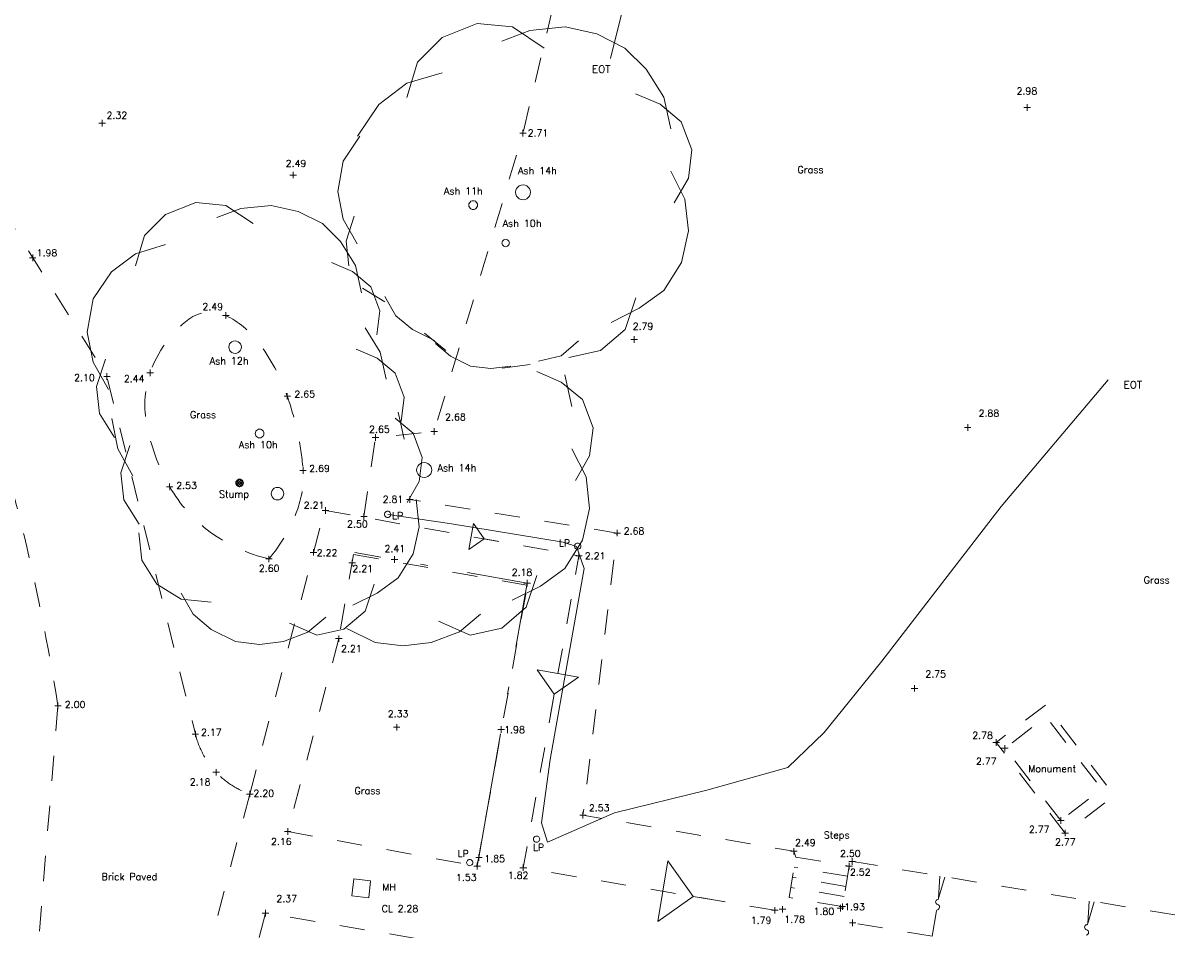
# Model space of a CAD drawing. Header units: metres. Extents: x 639013 to 639566, y 257273 to 257664.
# Tile 69 of 78: x 639281 to 639327, y 257515 to 257551. Entities that reach past the tile are written whole.
import ezdxf
from ezdxf.lldxf.tags import DXFTag

# ---------------------------------------------------------------- set-up
doc = ezdxf.new("R2010")
doc.units = ezdxf.units.M
for name, pattern in [('65208756-SWE-ZZ-XX-M-C-0002-FC06T002$0$03', [3, 1, -1, 1]), ('65208756-SWE-ZZ-XX-M-C-0002-FC06T002$0$18', [13.5, 5, -1.6, 0.3, -1.6, 5]), ('65208756-SWE-ZZ-XX-M-C-0002-FC06T002$0$DASHMIN', [0.42, 0.28, -0.14])]:
    doc.linetypes.add(name, pattern=pattern)
for name, color, linetype, lineweight in [('65208756-SWE-ZZ-XX-M-C-0002-FC06T002$0$0not0', 253, 'Continuous', 0), ('65208756-SWE-ZZ-XX-M-C-0002-FC06T002$0$Service_Electric', 253, '65208756-SWE-ZZ-XX-M-C-0002-FC06T002$0$ELEC', 0), ('65208756-SWE-ZZ-XX-M-C-0002-FC06T002$0$Service_Unidentified', 253, '65208756-SWE-ZZ-XX-M-C-0002-FC06T002$0$DASHMIN', 0), ('65208756-SWE-ZZ-XX-M-C-0002-FC06T002$0$SS_BANK_TOP', 253, '65208756-SWE-ZZ-XX-M-C-0002-FC06T002$0$03', 0), ('65208756-SWE-ZZ-XX-M-C-0002-FC06T002$0$SS_COVERS', 253, 'Continuous', 0), ('65208756-SWE-ZZ-XX-M-C-0002-FC06T002$0$SS_DETAIL', 253, '65208756-SWE-ZZ-XX-M-C-0002-FC06T002$0$03', 0), ('65208756-SWE-ZZ-XX-M-C-0002-FC06T002$0$SS_FENCE', 253, '65208756-SWE-ZZ-XX-M-C-0002-FC06T002$0$18', 0), ('65208756-SWE-ZZ-XX-M-C-0002-FC06T002$0$SS_SLOPE', 253, 'Continuous', 0), ('65208756-SWE-ZZ-XX-M-C-0002-FC06T002$0$SS_TEXT_GEN', 253, 'Continuous', 0), ('65208756-SWE-ZZ-XX-M-C-0002-FC06T002$0$SS_TREE', 253, 'Continuous', 0), ('65208756-SWE-ZZ-XX-M-C-0002-FC06T002$0$SS_TXT_DRAIN', 253, 'Continuous', 0), ('65208756-SWE-ZZ-XX-M-C-0002-FC06T002$0$SS_TXT_LEV_BANK', 253, 'Continuous', 0), ('65208756-SWE-ZZ-XX-M-C-0002-FC06T002$0$SS_TXT_LEV_GEN', 253, 'Continuous', 0), ('65208756-SWE-ZZ-XX-M-C-0002-FC06T002$0$SS_TXT_LEV_PNT', 253, 'Continuous', 0), ('65208756-SWE-ZZ-XX-M-C-0002-FC06T002$0$SS_TXT_TREE', 253, 'Continuous', 0), ('65208756-SWE-ZZ-XX-M-C-0002-FC06T002$0$SS_TXT_UTL', 253, 'Continuous', 0)]:
    doc.layers.add(name, color=color, linetype=linetype, lineweight=lineweight)
doc.layers.add('Z-Xref', color=7, linetype='Continuous')
doc.styles.add('65208756-SWE-ZZ-XX-M-C-0002-FC06T002$0$ROMANS', font='ROMANS')
doc.linetypes.add('65208756-SWE-ZZ-XX-M-C-0002-FC06T002$0$ELEC', pattern='A,0.4,-0.2,0.4,-0.2,["E",65208756-SWE-ZZ-XX-M-C-0002-FC06T002$0$ROMANS,S=0.3,R=0,X=0,Y=-0.15],-0.6', length=1.8)
tags = doc.linetypes.add('65208756-SWE-ZZ-XX-M-C-0002-FC06T002$0$ELEC B3', pattern='A,0.4,-0.2,0.4,-0.2,["E(B3)",65208756-SWE-ZZ-XX-M-C-0002-FC06T002$0$ROMANS,S=0.25,R=0,X=0,Y=-0.15],-1.5', length=2.7).pattern_tags.tags
tags[10] = DXFTag(74, 10)
tags = doc.linetypes.add('65208756-SWE-ZZ-XX-M-C-0002-FC06T002$0$UNIDENT EML B3', pattern='A,0.4,-0.2,0.4,-0.2,["EML(B3)",65208756-SWE-ZZ-XX-M-C-0002-FC06T002$0$ROMANS,S=0.25,R=0,X=0,Y=-0.15],-1.8', length=3).pattern_tags.tags
tags[10] = DXFTag(74, 10)

# ---------------------------------------------------------------- blocks, each defined once
blk = doc.blocks.new('65208756-SWE-ZZ-XX-M-C-0002-FC06T002')
at = {"layer": '65208756-SWE-ZZ-XX-M-C-0002-FC06T002$0$0not0', "linetype": 'Continuous'}
for p, q in [((639321.03, 257547.826), (639321.29, 257547.826)), ((639321.16, 257547.696), (639321.16, 257547.956)), ((639284.354, 257547.072), (639284.353, 257547.332)), ((639284.224, 257547.202), (639284.484, 257547.202)), ((639300.968, 257546.804), (639301.228, 257546.804)), ((639301.099, 257546.674), (639301.098, 257546.934)), ((639291.824, 257545.133), (639292.084, 257545.134)), ((639291.954, 257545.004), (639291.954, 257545.264)), ((639300.801, 257544.448), (639300.813, 257544.526)), ((639300.813, 257544.526), (639300.843, 257544.598)), ((639300.843, 257544.598), (639300.891, 257544.658)), ((639300.891, 257544.658), (639300.951, 257544.706)), ((639300.951, 257544.706), (639301.023, 257544.736)), ((639301.023, 257544.736), (639301.101, 257544.748)), ((639301.101, 257544.748), (639301.179, 257544.736)), ((639301.179, 257544.736), (639301.251, 257544.706)), ((639301.251, 257544.706), (639301.311, 257544.658)), ((639301.311, 257544.658), (639301.359, 257544.598)), ((639301.359, 257544.598), (639301.389, 257544.526)), ((639301.389, 257544.526), (639301.401, 257544.448)), ((639298.965, 257544.024), (639298.993, 257544.059)), ((639298.993, 257544.059), (639299.028, 257544.088)), ((639299.028, 257544.088), (639299.07, 257544.105)), ((639299.07, 257544.105), (639299.116, 257544.112)), ((639299.116, 257544.112), (639299.161, 257544.105)), ((639299.161, 257544.105), (639299.203, 257544.088)), ((639299.203, 257544.088), (639299.238, 257544.06)), ((639299.238, 257544.06), (639299.266, 257544.025)), ((639300.813, 257544.37), (639300.801, 257544.448)), ((639300.843, 257544.298), (639300.813, 257544.37)), ((639300.891, 257544.238), (639300.843, 257544.298)), ((639300.951, 257544.19), (639300.891, 257544.238)), ((639301.023, 257544.16), (639300.951, 257544.19)), ((639301.101, 257544.148), (639301.023, 257544.16)), ((639301.179, 257544.16), (639301.101, 257544.148)), ((639301.251, 257544.19), (639301.179, 257544.16)), ((639301.311, 257544.238), (639301.251, 257544.19)), ((639301.359, 257544.298), (639301.311, 257544.238)), ((639301.389, 257544.37), (639301.359, 257544.298)), ((639301.401, 257544.448), (639301.389, 257544.37)), ((639298.941, 257543.937), (639298.948, 257543.982)), ((639298.948, 257543.891), (639298.941, 257543.937)), ((639298.948, 257543.982), (639298.965, 257544.024)), ((639298.966, 257543.849), (639298.948, 257543.891)), ((639298.994, 257543.814), (639298.966, 257543.849)), ((639299.029, 257543.787), (639298.994, 257543.814)), ((639299.071, 257543.769), (639299.029, 257543.787)), ((639299.116, 257543.762), (639299.071, 257543.769)), ((639299.162, 257543.769), (639299.116, 257543.762)), ((639299.204, 257543.787), (639299.162, 257543.769)), ((639299.239, 257543.815), (639299.204, 257543.787)), ((639299.267, 257543.85), (639299.239, 257543.815)), ((639299.266, 257544.025), (639299.284, 257543.983)), ((639299.284, 257543.892), (639299.267, 257543.85)), ((639299.284, 257543.983), (639299.291, 257543.937)), ((639299.291, 257543.937), (639299.284, 257543.892)), ((639300.26, 257542.429), (639300.266, 257542.468)), ((639300.266, 257542.39), (639300.26, 257542.429)), ((639300.266, 257542.468), (639300.281, 257542.504)), ((639300.281, 257542.354), (639300.266, 257542.39)), ((639300.281, 257542.504), (639300.305, 257542.534)), ((639300.305, 257542.324), (639300.281, 257542.354)), ((639300.305, 257542.534), (639300.335, 257542.558)), ((639300.335, 257542.3), (639300.305, 257542.324)), ((639300.335, 257542.558), (639300.371, 257542.573)), ((639300.371, 257542.285), (639300.335, 257542.3)), ((639300.371, 257542.573), (639300.41, 257542.579)), ((639300.41, 257542.279), (639300.371, 257542.285)), ((639300.41, 257542.579), (639300.449, 257542.573)), ((639300.449, 257542.285), (639300.41, 257542.279)), ((639300.449, 257542.573), (639300.485, 257542.558)), ((639300.485, 257542.3), (639300.449, 257542.285)), ((639300.485, 257542.558), (639300.515, 257542.534)), ((639300.515, 257542.324), (639300.485, 257542.3)), ((639300.515, 257542.534), (639300.539, 257542.504)), ((639300.539, 257542.354), (639300.515, 257542.324)), ((639300.539, 257542.504), (639300.554, 257542.468)), ((639300.554, 257542.39), (639300.539, 257542.354)), ((639300.554, 257542.468), (639300.56, 257542.429)), ((639300.56, 257542.429), (639300.554, 257542.39)), ((639281.46, 257541.842), (639281.72, 257541.842)), ((639281.59, 257541.712), (639281.59, 257541.972)), ((639289.144, 257539.54), (639289.404, 257539.541)), ((639289.274, 257539.411), (639289.274, 257539.671)), ((639289.515, 257538.5), (639289.575, 257538.525)), ((639289.575, 257538.525), (639289.64, 257538.535)), ((639289.64, 257538.535), (639289.705, 257538.525)), ((639289.705, 257538.525), (639289.765, 257538.5)), ((639305.395, 257538.588), (639305.655, 257538.588)), ((639305.525, 257538.458), (639305.525, 257538.718)), ((639289.391, 257538.285), (639289.401, 257538.35)), ((639289.401, 257538.22), (639289.391, 257538.285)), ((639289.401, 257538.35), (639289.426, 257538.41)), ((639289.426, 257538.16), (639289.401, 257538.22)), ((639289.426, 257538.41), (639289.465, 257538.46)), ((639289.466, 257538.11), (639289.426, 257538.16)), ((639289.465, 257538.46), (639289.515, 257538.5)), ((639289.516, 257538.07), (639289.466, 257538.11)), ((639289.576, 257538.045), (639289.516, 257538.07)), ((639289.766, 257538.07), (639289.706, 257538.045)), ((639289.765, 257538.5), (639289.815, 257538.46)), ((639289.816, 257538.11), (639289.766, 257538.07)), ((639289.815, 257538.46), (639289.856, 257538.41)), ((639289.856, 257538.16), (639289.816, 257538.11)), ((639289.856, 257538.41), (639289.881, 257538.35)), ((639289.881, 257538.22), (639289.856, 257538.16)), ((639289.881, 257538.35), (639289.891, 257538.285)), ((639289.891, 257538.285), (639289.881, 257538.22)), ((639289.641, 257538.035), (639289.576, 257538.045)), ((639289.706, 257538.045), (639289.641, 257538.035)), ((639284.545, 257536.983), (639284.545, 257537.243)), ((639286.132, 257537.261), (639286.392, 257537.261)), ((639286.262, 257537.131), (639286.262, 257537.391)), ((639284.415, 257537.112), (639284.675, 257537.113)), ((639291.589, 257536.328), (639291.849, 257536.328)), ((639291.719, 257536.198), (639291.719, 257536.458)), ((639290.441, 257534.846), (639290.448, 257534.892)), ((639290.448, 257534.801), (639290.441, 257534.846)), ((639290.448, 257534.892), (639290.466, 257534.934)), ((639290.466, 257534.934), (639290.494, 257534.969)), ((639290.494, 257534.969), (639290.529, 257534.997)), ((639290.529, 257534.997), (639290.571, 257535.014)), ((639290.571, 257535.014), (639290.616, 257535.021)), ((639290.616, 257535.021), (639290.662, 257535.014)), ((639290.662, 257535.014), (639290.704, 257534.997)), ((639290.704, 257534.997), (639290.739, 257534.969)), ((639290.739, 257534.969), (639290.767, 257534.934)), ((639290.767, 257534.934), (639290.784, 257534.892)), ((639290.784, 257534.892), (639290.791, 257534.846)), ((639290.791, 257534.846), (639290.784, 257534.801)), ((639297.437, 257534.927), (639297.697, 257534.927)), ((639297.567, 257534.797), (639297.567, 257535.057)), ((639318.666, 257535.084), (639318.926, 257535.084)), ((639318.796, 257534.954), (639318.796, 257535.214)), ((639290.466, 257534.759), (639290.448, 257534.801)), ((639290.494, 257534.724), (639290.466, 257534.759)), ((639290.529, 257534.696), (639290.494, 257534.724)), ((639290.571, 257534.678), (639290.529, 257534.696)), ((639290.616, 257534.671), (639290.571, 257534.678)), ((639290.662, 257534.678), (639290.616, 257534.671)), ((639290.704, 257534.696), (639290.662, 257534.678)), ((639290.739, 257534.724), (639290.704, 257534.696)), ((639290.767, 257534.759), (639290.739, 257534.724)), ((639290.784, 257534.801), (639290.767, 257534.759)), ((639295.097, 257534.687), (639295.357, 257534.687)), ((639295.227, 257534.557), (639295.227, 257534.817)), ((639292.345, 257533.24), (639292.345, 257533.5)), ((639296.867, 257533.392), (639296.879, 257533.47)), ((639296.879, 257533.47), (639296.909, 257533.542)), ((639296.909, 257533.542), (639296.956, 257533.602)), ((639296.956, 257533.602), (639297.016, 257533.65)), ((639297.016, 257533.65), (639297.088, 257533.68)), ((639297.088, 257533.68), (639297.166, 257533.692)), ((639297.166, 257533.692), (639297.244, 257533.68)), ((639297.244, 257533.68), (639297.316, 257533.65)), ((639297.316, 257533.65), (639297.376, 257533.602)), ((639297.376, 257533.602), (639297.425, 257533.542)), ((639297.425, 257533.542), (639297.455, 257533.47)), ((639297.455, 257533.47), (639297.467, 257533.392)), ((639289.672, 257532.878), (639289.822, 257533.028)), ((639289.693, 257532.953), (639289.717, 257532.983)), ((639289.9, 257533.004), (639289.696, 257532.8)), ((639289.717, 257532.983), (639289.747, 257533.007)), ((639289.948, 257532.801), (639289.744, 257533.004)), ((639289.747, 257533.007), (639289.783, 257533.022)), ((639289.783, 257533.022), (639289.822, 257533.028)), ((639289.822, 257533.028), (639289.861, 257533.022)), ((639289.822, 257533.028), (639289.972, 257532.879)), ((639289.861, 257533.022), (639289.897, 257533.007)), ((639289.897, 257533.007), (639289.927, 257532.984)), ((639289.927, 257532.984), (639289.951, 257532.954)), ((639292.215, 257533.37), (639292.475, 257533.37)), ((639296.879, 257533.314), (639296.867, 257533.392)), ((639296.909, 257533.242), (639296.879, 257533.314)), ((639296.957, 257533.182), (639296.909, 257533.242)), ((639297.017, 257533.134), (639296.957, 257533.182)), ((639297.089, 257533.104), (639297.017, 257533.134)), ((639297.167, 257533.092), (639297.089, 257533.104)), ((639297.245, 257533.104), (639297.167, 257533.092)), ((639297.317, 257533.134), (639297.245, 257533.104)), ((639297.377, 257533.182), (639297.317, 257533.134)), ((639297.425, 257533.242), (639297.377, 257533.182)), ((639297.455, 257533.314), (639297.425, 257533.242)), ((639297.467, 257533.392), (639297.455, 257533.314)), ((639286.91, 257532.727), (639287.17, 257532.728)), ((639287.04, 257532.597), (639287.039, 257532.857)), ((639289.672, 257532.878), (639289.678, 257532.917)), ((639289.678, 257532.839), (639289.672, 257532.878)), ((639289.822, 257532.728), (639289.672, 257532.878)), ((639289.678, 257532.917), (639289.693, 257532.953)), ((639289.693, 257532.803), (639289.678, 257532.839)), ((639289.717, 257532.773), (639289.693, 257532.803)), ((639289.696, 257532.953), (639289.9, 257532.752)), ((639289.747, 257532.749), (639289.717, 257532.773)), ((639289.744, 257532.752), (639289.951, 257532.954)), ((639289.783, 257532.734), (639289.747, 257532.749)), ((639289.822, 257532.728), (639289.783, 257532.734)), ((639289.972, 257532.879), (639289.822, 257532.728)), ((639289.861, 257532.734), (639289.822, 257532.728)), ((639289.897, 257532.749), (639289.861, 257532.734)), ((639289.927, 257532.774), (639289.897, 257532.749)), ((639289.951, 257532.804), (639289.927, 257532.774)), ((639289.951, 257532.954), (639289.966, 257532.918)), ((639289.966, 257532.84), (639289.951, 257532.804)), ((639289.966, 257532.918), (639289.972, 257532.879)), ((639289.972, 257532.879), (639289.966, 257532.84)), ((639291.089, 257532.517), (639291.114, 257532.577)), ((639291.114, 257532.577), (639291.154, 257532.627)), ((639291.154, 257532.627), (639291.204, 257532.667)), ((639291.204, 257532.667), (639291.264, 257532.692)), ((639291.264, 257532.692), (639291.329, 257532.702)), ((639291.329, 257532.702), (639291.394, 257532.692)), ((639291.394, 257532.692), (639291.454, 257532.667)), ((639291.454, 257532.667), (639291.504, 257532.627)), ((639291.504, 257532.627), (639291.544, 257532.577)), ((639291.544, 257532.577), (639291.569, 257532.517)), ((639291.079, 257532.452), (639291.089, 257532.517)), ((639291.089, 257532.387), (639291.079, 257532.452)), ((639291.114, 257532.327), (639291.089, 257532.387)), ((639291.154, 257532.277), (639291.114, 257532.327)), ((639291.204, 257532.237), (639291.154, 257532.277)), ((639291.264, 257532.212), (639291.204, 257532.237)), ((639291.329, 257532.202), (639291.264, 257532.212)), ((639291.394, 257532.212), (639291.329, 257532.202)), ((639291.454, 257532.237), (639291.394, 257532.212)), ((639291.504, 257532.277), (639291.454, 257532.237)), ((639291.544, 257532.327), (639291.504, 257532.277)), ((639291.569, 257532.387), (639291.544, 257532.327)), ((639291.569, 257532.517), (639291.579, 257532.452)), ((639291.579, 257532.452), (639291.569, 257532.387)), ((639296.469, 257532.217), (639296.729, 257532.217)), ((639296.599, 257532.087), (639296.599, 257532.347)), ((639293.112, 257531.783), (639293.372, 257531.783)), ((639293.242, 257531.653), (639293.242, 257531.913)), ((639294.77, 257531.415), (639294.77, 257531.675)), ((639295.587, 257531.628), (639295.592, 257531.661)), ((639295.592, 257531.596), (639295.587, 257531.628)), ((639295.592, 257531.661), (639295.604, 257531.691)), ((639295.604, 257531.691), (639295.624, 257531.716)), ((639295.624, 257531.716), (639295.649, 257531.736)), ((639295.649, 257531.736), (639295.679, 257531.748)), ((639295.679, 257531.748), (639295.712, 257531.753)), ((639295.712, 257531.753), (639295.744, 257531.748)), ((639295.744, 257531.748), (639295.774, 257531.736)), ((639295.774, 257531.736), (639295.799, 257531.716)), ((639295.799, 257531.716), (639295.819, 257531.691)), ((639295.819, 257531.691), (639295.832, 257531.661)), ((639295.832, 257531.661), (639295.837, 257531.628)), ((639295.837, 257531.628), (639295.832, 257531.596)), ((639294.64, 257531.545), (639294.9, 257531.546)), ((639295.605, 257531.566), (639295.592, 257531.596)), ((639295.625, 257531.541), (639295.605, 257531.566)), ((639295.65, 257531.521), (639295.625, 257531.541)), ((639295.68, 257531.508), (639295.65, 257531.521)), ((639295.712, 257531.503), (639295.68, 257531.508)), ((639295.745, 257531.508), (639295.712, 257531.503)), ((639295.775, 257531.521), (639295.745, 257531.508)), ((639295.8, 257531.541), (639295.775, 257531.521)), ((639295.82, 257531.566), (639295.8, 257531.541)), ((639295.832, 257531.596), (639295.82, 257531.566)), ((639298.938, 257530.223), (639299.126, 257531.27)), ((639299.126, 257531.27), (639299.555, 257530.653)), ((639304.716, 257530.885), (639304.976, 257530.885)), ((639304.846, 257530.755), (639304.846, 257531.015)), ((639292.763, 257529.985), (639292.763, 257530.245)), ((639299.555, 257530.653), (639298.938, 257530.223)), ((639299.555, 257530.653), (639300.079, 257530.559)), ((639303.151, 257530.361), (639303.156, 257530.393)), ((639303.156, 257530.328), (639303.151, 257530.361)), ((639303.156, 257530.393), (639303.168, 257530.423)), ((639303.168, 257530.298), (639303.156, 257530.328)), ((639303.168, 257530.423), (639303.188, 257530.448)), ((639303.188, 257530.273), (639303.168, 257530.298)), ((639303.188, 257530.448), (639303.213, 257530.468)), ((639303.213, 257530.253), (639303.188, 257530.273)), ((639303.213, 257530.468), (639303.243, 257530.481)), ((639303.243, 257530.241), (639303.213, 257530.253)), ((639303.243, 257530.481), (639303.276, 257530.486)), ((639303.276, 257530.236), (639303.243, 257530.241)), ((639303.276, 257530.486), (639303.308, 257530.481)), ((639303.308, 257530.241), (639303.276, 257530.236)), ((639303.308, 257530.481), (639303.338, 257530.468)), ((639303.338, 257530.253), (639303.308, 257530.241)), ((639303.338, 257530.468), (639303.363, 257530.448)), ((639303.363, 257530.273), (639303.338, 257530.253)), ((639303.363, 257530.448), (639303.383, 257530.424)), ((639303.383, 257530.299), (639303.363, 257530.273)), ((639303.383, 257530.424), (639303.396, 257530.394)), ((639303.396, 257530.329), (639303.383, 257530.299)), ((639303.396, 257530.394), (639303.401, 257530.361)), ((639303.401, 257530.361), (639303.396, 257530.329)), ((639290.861, 257529.853), (639291.121, 257529.853)), ((639290.991, 257529.723), (639290.991, 257529.983)), ((639292.633, 257530.115), (639292.893, 257530.115)), ((639294.299, 257529.563), (639294.299, 257529.823)), ((639295.857, 257529.829), (639296.117, 257529.829)), ((639295.987, 257529.699), (639295.987, 257529.959)), ((639303.196, 257529.978), (639303.456, 257529.979)), ((639303.326, 257529.848), (639303.326, 257530.108)), ((639294.169, 257529.692), (639294.429, 257529.693)), ((639301.134, 257528.89), (639301.394, 257528.89)), ((639301.264, 257528.76), (639301.264, 257529.02)), ((639293.642, 257526.68), (639293.902, 257526.68)), ((639293.772, 257526.55), (639293.772, 257526.81)), ((639301.668, 257525.444), (639303.312, 257525.15)), ((639302.343, 257524.475), (639301.668, 257525.444)), ((639303.312, 257525.15), (639302.343, 257524.475)), ((639316.548, 257524.702), (639316.808, 257524.702)), ((639316.678, 257524.572), (639316.678, 257524.832)), ((639302.343, 257524.475), (639302.196, 257523.653)), ((639282.465, 257524.009), (639282.725, 257524.009)), ((639282.595, 257523.879), (639282.594, 257524.139)), ((639287.931, 257522.883), (639288.191, 257522.883)), ((639288.062, 257522.753), (639288.061, 257523.013)), ((639295.944, 257523.15), (639296.204, 257523.15)), ((639296.074, 257523.02), (639296.074, 257523.28)), ((639300.102, 257523.064), (639300.362, 257523.064)), ((639300.232, 257522.934), (639300.232, 257523.194)), ((639319.801, 257522.549), (639320.061, 257522.549)), ((639319.931, 257522.419), (639319.931, 257522.679)), ((639320.275, 257522.186), (639320.274, 257522.446)), ((639320.145, 257522.316), (639320.405, 257522.316)), ((639288.891, 257521.23), (639288.891, 257521.49)), ((639288.761, 257521.359), (639289.021, 257521.36)), ((639290.226, 257520.365), (639290.226, 257520.625)), ((639290.096, 257520.495), (639290.356, 257520.495)), ((639303.356, 257519.652), (639303.616, 257519.652)), ((639303.486, 257519.522), (639303.486, 257519.782)), ((639322.37, 257519.439), (639322.63, 257519.439)), ((639322.5, 257519.309), (639322.5, 257519.569)), ((639291.607, 257519.002), (639291.867, 257519.002)), ((639291.737, 257518.872), (639291.737, 257519.132)), ((639301.513, 257518.699), (639301.518, 257518.732)), ((639301.518, 257518.667), (639301.513, 257518.699)), ((639301.518, 257518.732), (639301.531, 257518.762)), ((639301.531, 257518.762), (639301.551, 257518.787)), ((639301.551, 257518.787), (639301.576, 257518.807)), ((639301.576, 257518.807), (639301.606, 257518.819)), ((639301.606, 257518.819), (639301.638, 257518.824)), ((639301.638, 257518.824), (639301.671, 257518.819)), ((639301.671, 257518.819), (639301.701, 257518.807)), ((639301.701, 257518.807), (639301.726, 257518.787)), ((639301.726, 257518.787), (639301.746, 257518.762)), ((639301.746, 257518.762), (639301.758, 257518.732)), ((639301.758, 257518.732), (639301.763, 257518.699)), ((639301.763, 257518.699), (639301.758, 257518.667)), ((639322.545, 257518.942), (639322.805, 257518.942)), ((639322.675, 257518.812), (639322.675, 257519.072)), ((639301.531, 257518.637), (639301.518, 257518.667)), ((639301.551, 257518.612), (639301.531, 257518.637)), ((639301.576, 257518.592), (639301.551, 257518.612)), ((639301.606, 257518.579), (639301.576, 257518.592)), ((639301.638, 257518.574), (639301.606, 257518.579)), ((639301.671, 257518.579), (639301.638, 257518.574)), ((639301.701, 257518.592), (639301.671, 257518.579)), ((639301.726, 257518.612), (639301.701, 257518.592)), ((639301.746, 257518.637), (639301.726, 257518.612)), ((639301.758, 257518.667), (639301.746, 257518.637)), ((639311.874, 257518.085), (639311.874, 257518.345)), ((639298.853, 257517.766), (639298.858, 257517.799)), ((639298.858, 257517.799), (639298.871, 257517.829)), ((639298.871, 257517.829), (639298.891, 257517.854)), ((639298.891, 257517.854), (639298.916, 257517.874)), ((639298.916, 257517.874), (639298.946, 257517.886)), ((639298.946, 257517.886), (639298.978, 257517.891)), ((639298.978, 257517.891), (639299.011, 257517.887)), ((639299.011, 257517.887), (639299.041, 257517.874)), ((639299.041, 257517.874), (639299.066, 257517.854)), ((639299.066, 257517.854), (639299.086, 257517.829)), ((639299.086, 257517.829), (639299.098, 257517.799)), ((639299.098, 257517.799), (639299.103, 257517.767)), ((639299.218, 257517.965), (639299.478, 257517.966)), ((639299.348, 257517.836), (639299.348, 257518.096)), ((639306.458, 257515.415), (639306.866, 257517.831)), ((639306.866, 257517.831), (639307.87, 257516.418)), ((639311.744, 257518.215), (639312.004, 257518.216)), ((639314.071, 257517.81), (639314.331, 257517.81)), ((639314.201, 257517.68), (639314.2, 257517.94)), ((639298.858, 257517.734), (639298.853, 257517.766)), ((639298.871, 257517.704), (639298.858, 257517.734)), ((639298.891, 257517.679), (639298.871, 257517.704)), ((639298.916, 257517.659), (639298.891, 257517.679)), ((639298.946, 257517.646), (639298.916, 257517.659)), ((639298.978, 257517.641), (639298.946, 257517.646)), ((639299.011, 257517.647), (639298.978, 257517.641)), ((639299.041, 257517.659), (639299.011, 257517.647)), ((639299.066, 257517.679), (639299.041, 257517.659)), ((639299.086, 257517.704), (639299.066, 257517.679)), ((639299.098, 257517.734), (639299.086, 257517.704)), ((639299.103, 257517.767), (639299.098, 257517.734)), ((639299.144, 257517.622), (639299.404, 257517.622)), ((639299.274, 257517.492), (639299.274, 257517.752)), ((639300.979, 257517.562), (639301.239, 257517.563)), ((639301.109, 257517.433), (639301.109, 257517.693)), ((639313.951, 257517.624), (639314.211, 257517.624)), ((639314.081, 257517.494), (639314.081, 257517.754)), ((639307.87, 257516.418), (639306.458, 257515.415)), ((639307.87, 257516.418), (639309.078, 257516.214)), ((639311.121, 257515.738), (639311.121, 257515.998)), ((639311.427, 257515.778), (639311.427, 257516.038)), ((639313.602, 257515.95), (639313.862, 257515.95)), ((639313.677, 257516.013), (639313.937, 257516.014)), ((639313.732, 257515.82), (639313.732, 257516.08)), ((639313.807, 257515.883), (639313.807, 257516.143)), ((639290.724, 257515.756), (639290.984, 257515.756)), ((639290.854, 257515.626), (639290.854, 257515.886)), ((639310.991, 257515.868), (639311.251, 257515.868)), ((639311.297, 257515.908), (639311.557, 257515.908)), ((639314.215, 257515.239), (639314.215, 257515.499)), ((639314.085, 257515.369), (639314.345, 257515.369))]:
    blk.add_line(p, q, dxfattribs=at)
at = {"layer": '65208756-SWE-ZZ-XX-M-C-0002-FC06T002$0$Service_Electric', "linetype": '65208756-SWE-ZZ-XX-M-C-0002-FC06T002$0$ELEC B3'}
blk.add_lwpolyline([(639302.078, 257518.573), (639301.835, 257519.342), (639302.174, 257521.875), (639303.535, 257529.467), (639303.222, 257530.344), (639302.703, 257530.527), (639298.181, 257531.263), (639295.723, 257531.627)], dxfattribs=at)
at = {"layer": '65208756-SWE-ZZ-XX-M-C-0002-FC06T002$0$Service_Unidentified', "linetype": '65208756-SWE-ZZ-XX-M-C-0002-FC06T002$0$UNIDENT EML B3'}
blk.add_line((639305.365, 257552.934), (639304.579, 257549.769), dxfattribs=at)
blk.add_lwpolyline([(639302.078, 257518.573), (639304.745, 257519.746), (639308.413, 257520.65), (639311.635, 257521.546), (639313.082, 257522.946), (639315.374, 257525.787), (639320.131, 257531.946), (639324.378, 257536.985)], dxfattribs=at)
at = {"layer": '65208756-SWE-ZZ-XX-M-C-0002-FC06T002$0$SS_BANK_TOP', "flags": 128}
for points in [[(639311.961, 257517.984), (639311.874, 257518.215), (639303.486, 257519.652), (639304.846, 257530.885), (639296.599, 257532.217)], [(639331.72, 257512.343), (639328.798, 257515.39), (639314.201, 257517.81), (639314.081, 257517.624)]]:
    blk.add_lwpolyline(points, dxfattribs=at)
at = {"layer": '65208756-SWE-ZZ-XX-M-C-0002-FC06T002$0$SS_COVERS', "flags": 128}
blk.add_lwpolyline([(639294.286, 257516.442), (639294.362, 257517.114), (639295.033, 257517.039), (639294.958, 257516.367), (639294.286, 257516.442)], dxfattribs=at)
at = {"layer": '65208756-SWE-ZZ-XX-M-C-0002-FC06T002$0$SS_DETAIL'}
for p, q in [((639292.763, 257530.115), (639293.171, 257531.718)), ((639290.226, 257520.495), (639292.763, 257530.115)), ((639294.358, 257530.031), (639293.772, 257526.68)), ((639294.358, 257530.031), (639301.271, 257528.802)), ((639299.274, 257517.622), (639301.271, 257528.802)), ((639293.772, 257526.68), (639291.737, 257519.002)), ((639291.737, 257519.002), (639299.274, 257517.622)), ((639299.247, 257517.604), (639299.348, 257517.966)), ((639311.688, 257516.373), (639311.961, 257517.984)), ((639311.961, 257517.984), (639314.081, 257517.624)), ((639314.013, 257517.223), (639311.893, 257517.583)), ((639314.081, 257517.624), (639313.807, 257516.013)), ((639313.944, 257516.82), (639311.825, 257517.18)), ((639313.876, 257516.417), (639311.756, 257516.777)), ((639313.807, 257516.013), (639311.688, 257516.373))]:
    blk.add_line(p, q, dxfattribs=at)
at = {"layer": '65208756-SWE-ZZ-XX-M-C-0002-FC06T002$0$SS_DETAIL', "flags": 128}
for points in [[(639243.325, 257575.167), (639243.198, 257573.636), (639253.563, 257568.777), (639262.415, 257562.181), (639268.977, 257554.902), (639274.055, 257549.301), (639278.45, 257546.831), (639280.006, 257544.393), (639281.59, 257541.842), (639284.545, 257537.113), (639288.061, 257522.883)], [(639294.77, 257531.545), (639295.227, 257534.687), (639297.567, 257534.927), (639301.098, 257546.804), (639303.865, 257558.455), (639306.452, 257567.065)], [(639293.242, 257531.783), (639303.326, 257529.978), (639301.109, 257517.563), (639311.121, 257515.868), (639311.427, 257515.908), (639311.688, 257516.373)], [(639282.595, 257524.009), (639281.678, 257512.922), (639281.05, 257505.379), (639280.191, 257496.973)], [(639322.675, 257518.942), (639319.931, 257522.549), (639321.888, 257524.038), (639324.633, 257520.432), (639322.675, 257518.942)], [(639322.5, 257519.439), (639320.275, 257522.316), (639321.904, 257523.576), (639324.129, 257520.7), (639322.5, 257519.439)], [(639290.226, 257520.495), (639287.739, 257511.033), (639285.561, 257499.694), (639283.366, 257487.742), (639281.357, 257475.837)], [(639329.197, 257512.735), (639321.4, 257514.15), (639314.215, 257515.369), (639313.92, 257515.493), (639313.736, 257515.676), (639313.732, 257515.95)], [(639298.74, 257514.424), (639290.854, 257515.756), (639289.742, 257511.537), (639292.615, 257511.054)]]:
    blk.add_lwpolyline(points, dxfattribs=at)
for points in [[(639282.595, 257524.009, 0.019525), (639281.137, 257531.232, 0.034953), (639279.889, 257535.159, 0.045225), (639279.175, 257536.569, 0.023051), (639277.416, 257539.115), (639276, 257541.287), (639270.63, 257544.202), (639264.591, 257551.169), (639259.552, 257556.93), (639258.97, 257557.084), (639258.036, 257557.999), (639251.143, 257563.219), (639241.052, 257567.908), (639228.89, 257571.293), (639227.265, 257572.211)], [(639290.991, 257529.853, -0.099913), (639288.657, 257530.923, -0.105988), (639287.04, 257532.727, -0.087653), (639286.109, 257535.319, -0.124881), (639286.262, 257537.261, -0.150086), (639287.799, 257539.391, -0.280296), (639289.274, 257539.541, -0.119292), (639290.552, 257538.502, -0.078985), (639291.719, 257536.328, -0.031714), (639292.152, 257534.775, -0.036051), (639292.345, 257533.37, -0.108358), (639292.098, 257531.752, -0.080276), (639290.991, 257529.853)], [(639288.061, 257522.883, 0.065054), (639288.377, 257522.067, 0.065054), (639288.891, 257521.36, 0.059531), (639289.507, 257520.848, 0.059531), (639290.226, 257520.495)]]:
    blk.add_lwpolyline(points, format="xyb", dxfattribs=at)
at = {"layer": '65208756-SWE-ZZ-XX-M-C-0002-FC06T002$0$SS_FENCE', "flags": 128}
blk.add_lwpolyline([(639299.348, 257517.966), (639300.232, 257523.064), (639301.264, 257528.89), (639294.412, 257530.109)], dxfattribs=at)
at = {"layer": '65208756-SWE-ZZ-XX-M-C-0002-FC06T002$0$SS_SLOPE'}
for p, q in [((639317.681, 257517.222), (639317.637, 257516.346)), ((639317.637, 257516.346), (639317.882, 257517.188)), ((639317.637, 257516.346), (639317.637, 257516.346)), ((639323.625, 257516.236), (639323.571, 257515.345)), ((639323.571, 257515.345), (639323.83, 257516.199)), ((639317.554, 257515.841), (639317.382, 257514.832)), ((639323.571, 257515.345), (639323.571, 257515.345))]:
    blk.add_line(p, q, dxfattribs=at)
at = {"layer": '65208756-SWE-ZZ-XX-M-C-0002-FC06T002$0$SS_SLOPE', "extrusion": (0, 0, -1)}
for centre, major_axis, start_param, end_param in [((639317.621, 257516.194), (-0.0831, 0.0618), 4.321367, 7.046502), ((639317.57, 257515.993), (-0.0831, 0.0618), 1.179774, 3.904909), ((639317.586, 257516.344), (-0.0411, 0.0305), 2.459792, 3.716204), ((639317.605, 257515.843), (-0.0411, 0.0305), 5.601384, 6.857797), ((639323.553, 257515.19), (-0.0839, 0.0639), 4.321367, 7.046502), ((639323.499, 257514.987), (-0.0839, 0.0639), 1.179774, 3.904909), ((639323.519, 257515.344), (-0.0415, 0.0316), 2.459792, 3.716204)]:
    blk.add_ellipse(centre, major_axis=major_axis, ratio=1, start_param=start_param, end_param=end_param, dxfattribs=at)
at = {"layer": '65208756-SWE-ZZ-XX-M-C-0002-FC06T002$0$SS_TREE'}
for p, q in [((639297.877, 257550.606), (639299.276, 257551.167)), ((639299.276, 257551.167), (639300.676, 257551.028)), ((639300.676, 257551.028), (639301.937, 257550.189)), ((639301.377, 257550.888), (639302.776, 257551.029)), ((639302.776, 257551.029), (639304.037, 257550.75)), ((639296.897, 257549.625), (639297.877, 257550.606)), ((639300.257, 257550.467), (639301.377, 257550.888)), ((639304.037, 257550.75), (639305.157, 257550.191)), ((639305.157, 257550.191), (639305.998, 257549.352)), ((639296.478, 257548.225), (639296.897, 257549.625)), ((639296.478, 257548.785), (639297.878, 257549.206)), ((639305.998, 257549.352), (639306.698, 257548.232)), ((639295.359, 257547.944), (639296.478, 257548.785)), ((639305.578, 257548.371), (639306.559, 257547.952)), ((639306.698, 257548.232), (639306.979, 257546.972)), ((639294.52, 257546.683), (639295.359, 257547.944)), ((639306.559, 257547.952), (639307.399, 257547.253)), ((639307.399, 257547.253), (639307.82, 257546.133)), ((639293.945, 257545.693), (639294.604, 257546.684)), ((639307.82, 257546.133), (639307.681, 257545.013)), ((639293.726, 257544.483), (639293.945, 257545.693)), ((639306.981, 257545.292), (639307.541, 257544.173)), ((639307.681, 257545.013), (639307.121, 257544.032)), ((639286.877, 257543.563), (639288.077, 257544.044)), ((639288.077, 257544.044), (639289.277, 257543.925)), ((639293.946, 257543.383), (639293.726, 257544.483)), ((639307.541, 257544.173), (639307.682, 257542.913)), ((639288.917, 257543.444), (639289.877, 257543.805)), ((639289.277, 257543.925), (639290.357, 257543.205)), ((639289.877, 257543.805), (639291.077, 257543.926)), ((639291.077, 257543.926), (639292.157, 257543.687)), ((639292.157, 257543.687), (639293.117, 257543.207)), ((639286.037, 257542.722), (639286.877, 257543.563)), ((639293.117, 257543.207), (639293.838, 257542.488)), ((639294.497, 257542.394), (639293.946, 257543.383)), ((639294.057, 257542.503), (639294.386, 257543.494)), ((639285.678, 257541.522), (639286.037, 257542.722)), ((639307.682, 257542.913), (639307.403, 257541.653)), ((639285.678, 257542.002), (639286.878, 257542.363)), ((639293.838, 257542.488), (639294.438, 257541.528)), ((639294.168, 257541.514), (639294.057, 257542.503)), ((639284.718, 257541.281), (639285.678, 257542.002)), ((639283.999, 257540.201), (639284.718, 257541.281)), ((639293.478, 257541.648), (639294.318, 257541.288)), ((639294.318, 257541.288), (639295.039, 257540.689)), ((639294.438, 257541.528), (639294.679, 257540.448)), ((639307.403, 257541.653), (639306.704, 257540.532)), ((639295.599, 257540.085), (639294.718, 257540.634)), ((639295.039, 257540.689), (639295.4, 257539.729)), ((639306.704, 257540.532), (639305.724, 257539.831)), ((639283.76, 257538.881), (639283.999, 257540.201)), ((639296.039, 257539.535), (639295.599, 257540.305)), ((639305.584, 257540.251), (639305.165, 257538.991)), ((639295.4, 257539.729), (639295.28, 257538.769)), ((639296.699, 257538.985), (639296.039, 257539.535)), ((639305.724, 257539.831), (639304.605, 257539.271)), ((639294.813, 257539.049), (639295.414, 257538.09)), ((639297.58, 257538.546), (639296.699, 257538.985)), ((639305.165, 257538.991), (639304.186, 257538.15)), ((639284.001, 257537.681), (639283.76, 257538.881)), ((639298.026, 257538.146), (639297.185, 257538.845)), ((639303.313, 257538.531), (639302.613, 257537.931)), ((639294.454, 257538.209), (639295.294, 257537.849)), ((639295.414, 257538.09), (639295.655, 257537.01)), ((639298.213, 257537.928), (639297.613, 257538.427)), ((639304.186, 257538.15), (639302.926, 257537.869)), ((639284.602, 257536.601), (639284.001, 257537.681)), ((639284.122, 257536.721), (639284.481, 257537.801)), ((639295.294, 257537.849), (639296.015, 257537.25)), ((639299.013, 257537.528), (639298.213, 257537.928)), ((639301.386, 257537.588), (639300.266, 257537.447)), ((639302.613, 257537.931), (639301.713, 257537.73)), ((639296.015, 257537.25), (639296.375, 257536.29)), ((639299.813, 257537.429), (639299.013, 257537.528)), ((639300.613, 257537.529), (639299.813, 257537.429)), ((639301.644, 257537.315), (639302.624, 257536.896)), ((639302.764, 257537.176), (639303.045, 257535.916)), ((639284.242, 257535.641), (639284.122, 257536.721)), ((639302.624, 257536.896), (639303.465, 257536.196)), ((639296.375, 257536.29), (639296.256, 257535.33)), ((639303.465, 257536.196), (639303.885, 257535.077)), ((639284.843, 257534.681), (639284.242, 257535.641)), ((639284.977, 257534.242), (639284.736, 257535.442)), ((639296.007, 257535.455), (639296.727, 257534.856)), ((639296.127, 257535.695), (639296.368, 257534.616)), ((639296.727, 257534.856), (639297.088, 257533.896)), ((639303.885, 257535.077), (639303.746, 257533.957)), ((639285.097, 257533.282), (639285.457, 257534.362)), ((639285.577, 257533.163), (639284.977, 257534.242)), ((639303.046, 257534.236), (639303.607, 257533.117)), ((639303.746, 257533.957), (639303.187, 257532.976)), ((639297.088, 257533.896), (639296.969, 257532.936)), ((639285.218, 257532.202), (639285.097, 257533.282)), ((639303.607, 257533.117), (639303.748, 257531.857)), ((639296.969, 257532.936), (639296.489, 257532.096)), ((639285.819, 257531.243), (639285.218, 257532.202)), ((639296.849, 257532.216), (639296.97, 257531.136)), ((639303.748, 257531.857), (639303.469, 257530.596)), ((639285.931, 257529.808), (639285.81, 257530.888)), ((639296.97, 257531.136), (639296.731, 257530.056)), ((639303.469, 257530.596), (639302.769, 257529.476)), ((639286.532, 257528.849), (639285.931, 257529.808)), ((639296.731, 257530.056), (639296.132, 257529.095)), ((639302.769, 257529.476), (639301.79, 257528.775)), ((639287.492, 257528.249), (639286.532, 257528.849)), ((639295.172, 257528.855), (639294.812, 257527.774)), ((639296.132, 257529.095), (639295.292, 257528.495)), ((639301.65, 257529.195), (639301.23, 257527.935)), ((639287.973, 257527.65), (639287.492, 257528.489)), ((639295.292, 257528.495), (639294.332, 257528.014)), ((639301.79, 257528.775), (639300.67, 257528.214)), ((639288.692, 257528.13), (639287.492, 257528.249)), ((639301.23, 257527.935), (639300.251, 257527.094)), ((639288.693, 257527.05), (639287.973, 257527.65)), ((639293.253, 257527.533), (639292.533, 257526.933)), ((639294.812, 257527.774), (639293.973, 257527.054)), ((639299.411, 257527.654), (639298.571, 257526.953)), ((639289.653, 257526.571), (639288.693, 257527.05)), ((639292.893, 257526.813), (639291.813, 257527.292)), ((639293.973, 257527.054), (639292.893, 257526.813)), ((639295.211, 257526.531), (639294.091, 257527.09)), ((639298.991, 257526.813), (639297.731, 257527.372)), ((639300.251, 257527.094), (639298.991, 257526.813)), ((639290.613, 257526.451), (639289.653, 257526.571)), ((639291.573, 257526.572), (639290.613, 257526.451)), ((639292.533, 257526.933), (639291.573, 257526.572)), ((639296.332, 257526.391), (639295.211, 257526.531)), ((639297.451, 257526.532), (639296.332, 257526.391)), ((639298.571, 257526.953), (639297.451, 257526.532))]:
    blk.add_line(p, q, dxfattribs=at)
at = {"layer": '65208756-SWE-ZZ-XX-M-C-0002-FC06T002$0$Service_Unidentified', "linetype": '65208756-SWE-ZZ-XX-M-C-0002-FC06T002$0$UNIDENT EML B3', "style": '65208756-SWE-ZZ-XX-M-C-0002-FC06T002$0$ROMANS'}
for p in [(639303.846, 257549.201), (639325, 257536.635)]:
    blk.add_text('EOT', height=0.3, dxfattribs=at).set_placement(p)
at = {"layer": '65208756-SWE-ZZ-XX-M-C-0002-FC06T002$0$SS_TEXT_GEN', "style": '65208756-SWE-ZZ-XX-M-C-0002-FC06T002$0$ROMANS'}
for s, p in [('Grass', (639312.022, 257545.213)), ('Grass', (639287.848, 257535.462)), ('Grass', (639325.8, 257528.87)), ('Monument', (639321.203, 257521.362)), ('Grass', (639294.393, 257520.486)), ('Steps', (639313.07, 257518.721)), ('Brick Paved', (639284.328, 257517.064))]:
    blk.add_text(s, height=0.278, rotation=0.0408, dxfattribs=at).set_placement(p)
at = {"layer": '65208756-SWE-ZZ-XX-M-C-0002-FC06T002$0$SS_TXT_DRAIN', "style": '65208756-SWE-ZZ-XX-M-C-0002-FC06T002$0$ROMANS'}
for s, p in [('MH', (639295.501, 257516.651)), ('CL 2.28', (639295.476, 257515.798))]:
    blk.add_text(s, height=0.274, rotation=0.0408, dxfattribs=at).set_placement(p)
at = {"layer": '65208756-SWE-ZZ-XX-M-C-0002-FC06T002$0$SS_TXT_LEV_BANK', "style": '65208756-SWE-ZZ-XX-M-C-0002-FC06T002$0$ROMANS'}
for s, p in [('2.81', (639295.514, 257532.092)), ('2.68', (639305.107, 257530.831)), ('2.53', (639303.72, 257519.807)), ('2.49', (639311.924, 257518.419)), ('2.50', (639313.714, 257517.991))]:
    blk.add_text(s, height=0.274, rotation=0.0408, dxfattribs=at).set_placement(p)
at = {"layer": '65208756-SWE-ZZ-XX-M-C-0002-FC06T002$0$SS_TXT_LEV_GEN', "style": '65208756-SWE-ZZ-XX-M-C-0002-FC06T002$0$ROMANS'}
for s, p in [('2.71', (639301.284, 257546.674)), ('1.98', (639281.747, 257541.899)), ('2.49', (639288.344, 257539.758)), ('2.10', (639283.238, 257536.935)), ('2.44', (639285.217, 257536.891)), ('2.65', (639292.003, 257536.275)), ('2.68', (639298, 257535.361)), ('2.65', (639294.975, 257534.875)), ('2.69', (639292.591, 257533.317)), ('2.53', (639287.301, 257532.639)), ('2.21', (639292.374, 257531.857)), ('2.50', (639294.1, 257531.106)), ('2.22', (639292.892, 257529.96)), ('2.41', (639295.588, 257530.121)), ('2.21', (639303.558, 257529.838)), ('2.60', (639290.588, 257529.346)), ('2.21', (639294.312, 257529.328)), ('2.18', (639300.649, 257529.18)), ('2.21', (639293.859, 257526.144)), ('2.00', (639282.867, 257523.92)), ('2.17', (639288.285, 257522.813)), ('1.98', (639300.353, 257522.923)), ('2.78', (639318.976, 257522.692)), ('2.77', (639319.123, 257521.665)), ('2.18', (639287.841, 257520.84)), ('2.20', (639290.373, 257520.384)), ('2.77', (639321.229, 257518.952)), ('2.16', (639291.07, 257518.468)), ('2.77', (639322.27, 257518.446)), ('1.85', (639299.562, 257517.788)), ('1.53', (639298.432, 257517.036)), ('1.82', (639300.493, 257517.12)), ('2.52', (639314.109, 257517.248)), ('2.37', (639291.287, 257516.19)), ('1.80', (639312.663, 257515.691)), ('1.93', (639313.882, 257515.867)), ('1.79', (639310.163, 257515.333)), ('1.78', (639311.497, 257515.374))]:
    blk.add_text(s, height=0.274, rotation=0.0408, dxfattribs=at).set_placement(p)
at = {"layer": '65208756-SWE-ZZ-XX-M-C-0002-FC06T002$0$SS_TXT_LEV_PNT', "style": '65208756-SWE-ZZ-XX-M-C-0002-FC06T002$0$ROMANS'}
for s, p in [('2.98', (639320.74, 257548.342)), ('2.32', (639284.527, 257547.375)), ('2.49', (639291.655, 257545.458)), ('2.79', (639305.463, 257538.972)), ('2.88', (639319.229, 257535.517)), ('2.75', (639317.111, 257525.136)), ('2.33', (639295.719, 257523.55))]:
    blk.add_text(s, height=0.274, rotation=0.0408, dxfattribs=at).set_placement(p)
at = {"layer": '65208756-SWE-ZZ-XX-M-C-0002-FC06T002$0$SS_TXT_TREE', "style": '65208756-SWE-ZZ-XX-M-C-0002-FC06T002$0$ROMANS'}
for s, p in [('Ash 14h', (639300.899, 257545.171)), ('Ash 11h', (639297.953, 257544.356)), ('Ash 10h', (639300.289, 257543.069)), ('Ash 12h', (639288.631, 257537.598)), ('Ash 10h', (639289.792, 257534.262)), ('Ash 14h', (639297.699, 257533.339)), ('Stump', (639289, 257532.291))]:
    blk.add_text(s, height=0.28, rotation=0.0408, dxfattribs=at).set_placement(p)
at = {"layer": '65208756-SWE-ZZ-XX-M-C-0002-FC06T002$0$SS_TXT_UTL', "style": '65208756-SWE-ZZ-XX-M-C-0002-FC06T002$0$ROMANS'}
for p in [(639295.887, 257531.437), (639302.525, 257530.351), (639298.496, 257517.99), (639301.495, 257518.232)]:
    blk.add_text('LP', height=0.274, rotation=0.0408, dxfattribs=at).set_placement(p)

msp = doc.modelspace()

# ---------------------------------------------------------------- block references
at = {"layer": 'Z-Xref', "linetype": 'Continuous'}
msp.add_blockref('65208756-SWE-ZZ-XX-M-C-0002-FC06T002', (0, 0), dxfattribs=at)

doc.saveas('drawing.dxf')
